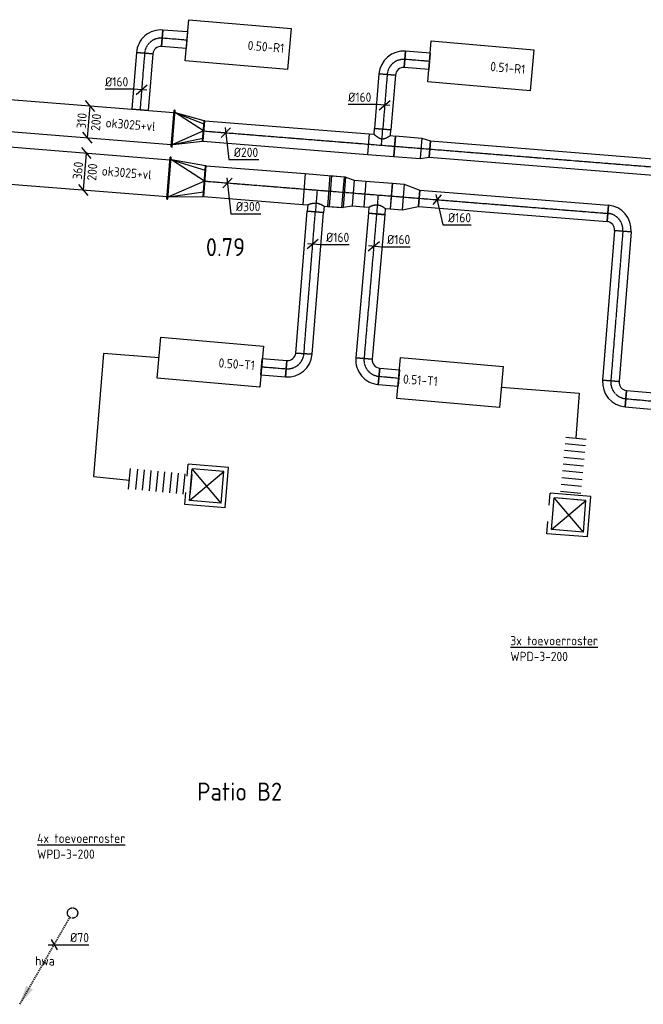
# Model space of a CAD drawing. Header units: millimetres. Extents: x -17664 to 48661, y -98 to 70975.
# Tile 51 of 62: x 14397 to 20459, y 38228 to 47801. Entities that reach past the tile are written whole.
import ezdxf
from ezdxf.enums import TextEntityAlignment as Align

# ---------------------------------------------------------------- set-up
doc = ezdxf.new("R2010")
doc.units = ezdxf.units.MM
for name, pattern in [('2322122', [47, 40, -7]), ('2322122_a', [19.5, 12.5, -7]), ('CENTER2', [28.575, 19.05, -3.175, 3.175, -3.175])]:
    doc.linetypes.add(name, pattern=pattern)
for name, color, linetype in [('bTuwkundig', 7, 'Continuous'), ('WL521---', 4, '2322122'), ('WL570---_APP', 2, 'Continuous'), ('WL570---_RETOUR_D', 4, 'Continuous'), ('WL570---_RETOUR_HL', 1, 'CENTER2'), ('WL570---_TOEVOER_D', 3, 'Continuous'), ('WL570---_TOEVOER_HL', 1, 'CENTER2'), ('WL570---_TOEVOER_RST', 3, 'Continuous'), ('WL570---_TOEVOER_RST_HL', 1, 'CENTER2'), ('WM521---', 1, 'Continuous'), ('WM570---', 1, 'Continuous'), ('WM570---_RETOUR', 1, 'Continuous'), ('WM570---_TOEVOER', 1, 'Continuous')]:
    doc.layers.add(name, color=color, linetype=linetype)
doc.styles.add('STABICAD-018', font='ISOCP.SHX', dxfattribs={"height": 90})
doc.styles.add('STABICAD-025', font='ISOCP.SHX', dxfattribs={"height": 125})
doc.styles.add('STABICAD-035', font='ISOCP.SHX', dxfattribs={"height": 175})

# ---------------------------------------------------------------- blocks, each defined once
blk = doc.blocks.new('*U494')
at = {"linetype": '2322122'}
blk.add_hatch(color=2, dxfattribs=at).paths.add_polyline_path([(-512.5, -887.7), (-451.2, -706.5), (-386.3, -744)], flags=0)
at = {"color": 0, "linetype": '2322122'}
blk.add_line((0, 0), (0, 0, 1), dxfattribs=at)
at = {"color": 2, "linetype": '2322122_a'}
blk.add_line((-512.5, -887.7, 1), (-25, -43.3, 1), dxfattribs=at)
at = {"color": 0, "linetype": '2322122'}
blk.add_circle((0, 0, 1), 50, dxfattribs=at)
at = {"color": 2, "linetype": '2322122'}
blk.add_circle((0, 0, 1), 50, dxfattribs=at)
at = {"layer": 'WM570---', "color": 2, "style": 'STABICAD-018'}
for tag, p in [('SECTIONCODE', (14911.1, 39265.4, 149)), ('POSITIONCODE', (14911.1, 39265.4, 149)), ('CODE', (14911.1, 39215.4, -1)), ('FLOORCODE', (14961.1, 39115.4, -1))]:
    blk.add_attdef(tag, p, '', height=1.8, dxfattribs=at)
blk = doc.blocks.new('*U634')
at = {"color": 0, "linetype": 'Continuous'}
for p, q in [((-57.7, 0), (105.5, 0)), ((-28.9, 50), (28.9, -50)), ((105.5, 0), (335.6, 0))]:
    blk.add_line(p, q, dxfattribs=at)
at = {"color": 0, "linetype": 'Continuous', "style": 'STABICAD-018'}
blk.add_text('%%c70', height=90, dxfattribs=at).set_placement((155.5, 25))
at = {"layer": 'WM570---', "color": 2, "style": 'STABICAD-018'}
blk.add_attdef('CODE', (14732.8, 38806.5, -1), '', height=1.8, dxfattribs=at)
blk = doc.blocks.new('*U900')
at = {"color": 0, "linetype": 'Continuous'}
for p, q in [((0, 180, -3125), (5, 180, -3125)), ((0, -180, -3125), (0, 180, -3125)), ((5, -180, -3125), (5, 180, -3125)), ((5, 155, -3125), (4860.7, 155, -3125)), ((4865.7, 180, -3125), (4860.7, 180, -3125)), ((4860.7, -180, -3125), (4860.7, 180, -3125)), ((4865.7, -180, -3125), (4865.7, 180, -3125)), ((0, -180, -3125), (5, -180, -3125)), ((5, -155, -3125), (4860.7, -155, -3125)), ((4865.7, -180, -3125), (4860.7, -180, -3125))]:
    blk.add_line(p, q, dxfattribs=at)
at = {"layer": 'WM570---_RETOUR', "color": 2, "style": 'STABICAD-018'}
for tag, p in [('POSITIONCODE', (12087.2, 47197.3, 3125)), ('SECTIONCODE', (11038.1, 47130.8, 3125)), ('CODE', (11038.1, 47130.8, 3125))]:
    blk.add_attdef(tag, p, '', height=1.8, dxfattribs=at)
blk = doc.blocks.new('*U881')
at = {"color": 0, "linetype": 'Continuous'}
for p, q in [((60.2, 125.6, -3000), (-31.5, 233.3, -3000)), ((-14.4, -179.4, -3000), (14.4, 179.4, -3000)), ((31.5, -233.3, -3000), (-60.2, -125.6, -3000))]:
    blk.add_line(p, q, dxfattribs=at)
at = {"color": 0, "linetype": 'Continuous', "style": 'STABICAD-018'}
for s, p in [('360', (-31.4, -78.8, -3000)), ('200', (108.1, -91.1, -3000))]:
    blk.add_text(s, height=90, rotation=85.42527, dxfattribs=at).set_placement(p)
at = {"layer": 'WM570---_TOEVOER', "color": 2, "style": 'STABICAD-018'}
blk.add_attdef('CODE', (15032.4, 46324.6, 3000), '', height=1.8, dxfattribs=at)
blk = doc.blocks.new('*U883')
at = {"color": 0, "linetype": 'Continuous'}
for p, q in [((58.2, 100.7, -2915), (-33.5, 208.3, -2915)), ((-12.4, -154.5, -2915), (12.4, 154.5, -2915)), ((33.5, -208.3, -2915), (-58.2, -100.7, -2915))]:
    blk.add_line(p, q, dxfattribs=at)
at = {"color": 0, "linetype": 'Continuous', "style": 'STABICAD-018'}
for s, p in [('310', (-30.7, -69.8, -2915)), ('200', (108.1, -91.1, -2915))]:
    blk.add_text(s, height=90, rotation=85.42527, dxfattribs=at).set_placement(p)
at = {"layer": 'WM570---_TOEVOER', "color": 2, "style": 'STABICAD-018'}
blk.add_attdef('CODE', (15069.4, 46808.2, 2915), '', height=1.8, dxfattribs=at)
blk = doc.blocks.new('*U896')
at = {"color": 0, "linetype": 'Continuous'}
for p, q in [((0, 80, -3000), (240, 80, -3000)), ((0, -80, -3000), (0, 80, -3000)), ((240, 80, -3000), (240, -80, -3000)), ((0, -80, -3000), (240, -80, -3000))]:
    blk.add_line(p, q, dxfattribs=at)
at = {"layer": 'WL570---_RETOUR_HL', "linetype": 'CENTER2'}
blk.add_line((0, 0, -3000), (240, 0, -3000), dxfattribs=at)
at = {"layer": 'WM570---_RETOUR', "color": 2, "style": 'STABICAD-018'}
for tag, p in [('SECTIONCODE', (15938.4, 47758.9, 3000)), ('POSITIONCODE', (15938.4, 47758.9, 3000)), ('CODE', (16022.7, 47601.6, 3000))]:
    blk.add_attdef(tag, p, '', height=1.8, dxfattribs=at)
blk = doc.blocks.new('*U895')
at = {"color": 0, "linetype": 'Continuous'}
for p, q in [((-80, 160, -3000), (80, 160, -3000)), ((-160, -80, -3000), (-160, 80, -3000))]:
    blk.add_line(p, q, dxfattribs=at)
for radius, end in [(80, 360), (240, 0)]:
    blk.add_arc((-160, 160, -3000), radius, 270, end, dxfattribs=at)
at = {"layer": 'WL570---_RETOUR_HL', "linetype": 'CENTER2'}
blk.add_arc((-160, 160, -3000), 160, 270, 0, dxfattribs=at)
at = {"layer": 'WM570---_RETOUR', "color": 2, "style": 'STABICAD-018'}
for tag in ['CODE', 'SECTIONCODE', 'POSITIONCODE']:
    blk.add_attdef(tag, (15624, 47633.7, 3000), '', height=1.8, dxfattribs=at)
blk = doc.blocks.new('*U897')
at = {"color": 0, "linetype": 'Continuous'}
for p, q in [((0, 80, -3000), (552.1, 80, -3000)), ((0, -80, -3000), (0, 80, -3000)), ((552.1, 80, -3000), (552.1, -80, -3000)), ((0, -80, -3000), (552.1, -80, -3000))]:
    blk.add_line(p, q, dxfattribs=at)
at = {"layer": 'WL570---_RETOUR_HL', "linetype": 'CENTER2'}
blk.add_line((0, 0, -3000), (552.1, 0, -3000), dxfattribs=at)
at = {"layer": 'WM570---_RETOUR', "color": 2, "style": 'STABICAD-018'}
for tag, p in [('CODE', (15611.1, 47474.3, 3000)), ('SECTIONCODE', (15743.1, 47244.7, 3000)), ('POSITIONCODE', (15743.1, 47244.7, 3000))]:
    blk.add_attdef(tag, p, '', height=1.8, dxfattribs=at)
blk = doc.blocks.new('*U898')
at = {"color": 0, "linetype": 'Continuous'}
for p, q in [((-79.7, 6.4, -3000), (-354.8, 6.4, -3000)), ((49.8, -4, -3000), (-79.7, 6.4, -3000)), ((-53.9, -45.8, -3000), (53.9, 45.8, -3000))]:
    blk.add_line(p, q, dxfattribs=at)
at = {"color": 0, "linetype": 'Continuous', "style": 'STABICAD-018'}
blk.add_text('%%c160', height=90, dxfattribs=at).set_placement((-354.8, 31.4, -3000))
at = {"layer": 'WM570---_RETOUR', "color": 2, "style": 'STABICAD-018'}
blk.add_attdef('CODE', (15582.6, 47120.4, 3000), '', height=1.8, dxfattribs=at)
blk = doc.blocks.new('*U899')
at = {"color": 0, "linetype": 'Continuous'}
for p, q in [((-5, 180, -3125), (0, 180, -3125)), ((-5, -180, -3125), (-5, 180, -3125)), ((0, -180, -3125), (0, 180, -3125)), ((5, 155, -3125), (0, 155, -3125)), ((290, 0, -3125), (5, 155, -3125)), ((5, 155, -3125), (290, 70.7, -3125)), ((290, 100, -3125), (5, 155, -3125)), ((295, 100, -3125), (290, 100, -3125)), ((290, -100, -3125), (290, 100, -3125)), ((295, -100, -3125), (295, 100, -3125)), ((290, 0, -3125), (5, -155, -3125)), ((5, -155, -3125), (290, -70.7, -3125)), ((-5, -180, -3125), (0, -180, -3125)), ((5, -155, -3125), (0, -155, -3125)), ((5, -155, -3125), (290, -100, -3125)), ((295, -100, -3125), (290, -100, -3125))]:
    blk.add_line(p, q, dxfattribs=at)
at = {"layer": 'WM570---_RETOUR', "color": 2, "style": 'STABICAD-018'}
for tag, p in [('CODE', (15893.3, 46842.3, 3125)), ('SECTIONCODE', (15893.3, 46742.3, 3125)), ('POSITIONCODE', (15893.3, 46742.3, 3125))]:
    blk.add_attdef(tag, p, '', height=1.8, dxfattribs=at)
blk = doc.blocks.new('*U914')
at = {"color": 0, "linetype": 'Continuous'}
for p, q in [((0, 100, -3125), (1603.8, 100, -3125)), ((0, -100, -3125), (0, 100, -3125)), ((1603.8, 100, -3125), (1603.8, -100, -3125)), ((0, -100, -3125), (1603.8, -100, -3125))]:
    blk.add_line(p, q, dxfattribs=at)
at = {"layer": 'WL570---_RETOUR_HL', "linetype": 'CENTER2'}
blk.add_line((0, 0, -3125), (1603.8, 0, -3125), dxfattribs=at)
at = {"layer": 'WM570---_RETOUR', "color": 2, "style": 'STABICAD-018'}
for tag in ['SECTIONCODE', 'CODE', 'POSITIONCODE']:
    blk.add_attdef(tag, (16187.3, 46718.8, 3125), '', height=1.8, dxfattribs=at)
blk = doc.blocks.new('*U901')
at = {"color": 0, "linetype": 'Continuous'}
for p, q in [((0, 100, -3125), (85.2, 80, -3125)), ((0, 100, -3125), (0, -100, -3125)), ((85.2, 80, -3125), (85.2, -80, -3125)), ((0, -100, -3125), (85.2, -80, -3125))]:
    blk.add_line(p, q, dxfattribs=at)
at = {"layer": 'WL570---_RETOUR_HL', "linetype": 'CENTER2'}
blk.add_line((0, 0, -3125), (85.2, 0, -3125), dxfattribs=at)
for centre in [(0, 0, -3125), (85.2, 0, -3125)]:
    blk.add_circle(centre, 0.0125, dxfattribs=at)
at = {"layer": 'WM570---_RETOUR', "color": 2, "style": 'STABICAD-018'}
for tag, p in [('CODE', (18298, 46649.9, 3125)), ('SECTIONCODE', (18298, 46549.9, 3125)), ('POSITIONCODE', (18298, 46549.9, 3125))]:
    blk.add_attdef(tag, p, '', height=1.8, dxfattribs=at)
blk = doc.blocks.new('*U903')
at = {"color": 0, "linetype": 'Continuous'}
for p, q in [((0, 80, -3125), (3068.8, 80, -3125)), ((0, -80, -3125), (0, 80, -3125)), ((3068.8, 80, -3125), (3068.8, -80, -3125)), ((0, -80, -3125), (3068.8, -80, -3125))]:
    blk.add_line(p, q, dxfattribs=at)
at = {"layer": 'WL570---_RETOUR_HL', "linetype": 'CENTER2'}
blk.add_line((0, 0, -3125), (3068.8, 0, -3125), dxfattribs=at)
at = {"layer": 'WM570---_RETOUR', "color": 2, "style": 'STABICAD-018'}
for tag in ['CODE', 'SECTIONCODE', 'POSITIONCODE']:
    blk.add_attdef(tag, (18382.9, 46543.1, 3125), '', height=1.8, dxfattribs=at)
blk = doc.blocks.new('*U916')
at = {"color": 0, "linetype": 'Continuous'}
for p, q in [((45.1, 46.5, -3125), (-45.1, -46.5, -3125)), ((-5.6, 50.6, -3125), (28.9, -260.7, -3125)), ((28.9, -260.7, -3125), (322, -260.7, -3125))]:
    blk.add_line(p, q, dxfattribs=at)
at = {"color": 0, "linetype": 'Continuous', "style": 'STABICAD-018'}
blk.add_text('%%c200', height=90, dxfattribs=at).set_placement((78.9, -235.7, -3125))
at = {"layer": 'WM570---_RETOUR', "color": 2, "style": 'STABICAD-018'}
blk.add_attdef('CODE', (16400.1, 46701.7, 3125), '', height=1.8, dxfattribs=at)
blk = doc.blocks.new('*U910')
at = {"color": 0, "linetype": 'Continuous'}
for p, q in [((0, 80, -3000), (240, 80, -3000)), ((0, -80, -3000), (0, 80, -3000)), ((240, 80, -3000), (240, -80, -3000)), ((0, -80, -3000), (240, -80, -3000))]:
    blk.add_line(p, q, dxfattribs=at)
at = {"layer": 'WL570---_RETOUR_HL', "linetype": 'CENTER2'}
blk.add_line((0, 0, -3000), (240, 0, -3000), dxfattribs=at)
at = {"layer": 'WM570---_RETOUR', "color": 2, "style": 'STABICAD-018'}
for tag, p in [('SECTIONCODE', (18296.5, 47552.6, 3000)), ('POSITIONCODE', (18296.5, 47552.6, 3000)), ('CODE', (18380.8, 47395.3, 3000))]:
    blk.add_attdef(tag, p, '', height=1.8, dxfattribs=at)
blk = doc.blocks.new('*U911')
at = {"color": 0, "linetype": 'Continuous'}
for p, q in [((-80, 160, -3000), (80, 160, -3000)), ((-160, -80, -3000), (-160, 80, -3000))]:
    blk.add_line(p, q, dxfattribs=at)
for radius, end in [(80, 0), (240, 360)]:
    blk.add_arc((-160, 160, -3000), radius, 270, end, dxfattribs=at)
at = {"layer": 'WL570---_RETOUR_HL', "linetype": 'CENTER2'}
blk.add_arc((-160, 160, -3000), 160, 270, 0, dxfattribs=at)
at = {"layer": 'WM570---_RETOUR', "color": 2, "style": 'STABICAD-018'}
for tag in ['CODE', 'SECTIONCODE', 'POSITIONCODE']:
    blk.add_attdef(tag, (17982.1, 47427.4, 3000), '', height=1.8, dxfattribs=at)
blk = doc.blocks.new('*U913')
at = {"color": 0, "linetype": 'Continuous'}
for p, q in [((0, 80, -3125), (532.2, 80, -3125)), ((0, -80, -3125), (0, 80, -3125)), ((532.2, 80, -3125), (532.2, -80, -3125)), ((0, -80, -3125), (532.2, -80, -3125))]:
    blk.add_line(p, q, dxfattribs=at)
at = {"layer": 'WL570---_RETOUR_HL', "linetype": 'CENTER2'}
blk.add_line((0, 0, -3125), (532.2, 0, -3125), dxfattribs=at)
at = {"layer": 'WM570---_RETOUR', "color": 2, "style": 'STABICAD-018'}
for tag in ['CODE', 'SECTIONCODE', 'POSITIONCODE']:
    blk.add_attdef(tag, (17969.2, 47267.9, 3125), '', height=1.8, dxfattribs=at)
blk = doc.blocks.new('*U912')
at = {"color": 0, "linetype": 'Continuous'}
for p, q in [((0, 100, -3125), (257, 100, -3125)), ((0, -100, -3125), (0, 100, -3125)), ((257, 100, -3125), (257, -100, -3125)), ((0, -100, -3125), (257, -100, -3125))]:
    blk.add_line(p, q, dxfattribs=at)
at = {"layer": 'WL570---_RETOUR_HL', "linetype": 'CENTER2'}
blk.add_line((0, 0, -3125), (257, 0, -3125), dxfattribs=at)
at = {"layer": 'WM570---_RETOUR', "color": 2, "style": 'STABICAD-018'}
for tag in ['SECTIONCODE', 'CODE', 'POSITIONCODE']:
    blk.add_attdef(tag, (18041.8, 46570.4, 3125), '', height=1.8, dxfattribs=at)
blk = doc.blocks.new('*U915')
at = {"color": 0, "linetype": 'Continuous'}
for p, q in [((-128.3, 100, -3125), (-80, 100, -3125)), ((-128.3, 100, -3125), (-128.3, -100, -3125)), ((-80, 100, -3125), (-80, 157.3, -3125)), ((-80, 157.3, -3125), (80, 157.3, -3125)), ((-76, 157.3, -3125), (-76, 157.3, -3125)), ((80, 100, -3125), (80, 157.3, -3125)), ((80, 100, -3125), (128.3, 100, -3125)), ((128.3, 100, -3125), (128.3, -100, -3125)), ((-128.3, 95, -3125), (-128.3, 95, -3125)), ((128.3, -95, -3125), (128.3, -95, -3125)), ((-128.3, -100, -3125), (128.3, -100, -3125))]:
    blk.add_line(p, q, dxfattribs=at)
blk.add_spline([(79.6, 99.7, -3125), (78.4, 98.7, -3125), (76.3, 97.1, -3125), (73.5, 94.9, -3125), (69.9, 92.2, -3125), (65.7, 88.9, -3125), (60.7, 85.3, -3125), (55.1, 81.5, -3125), (49, 77.4, -3125), (42.3, 73.4, -3125), (35.2, 69.6, -3125), (27.8, 66.1, -3125), (20.1, 63.3, -3125), (12.1, 61.2, -3125), (4.1, 60.1, -3125), (-4.1, 60.1, -3125), (-12.1, 61.2, -3125), (-20.1, 63.3, -3125), (-27.8, 66.1, -3125), (-35.2, 69.6, -3125), (-42.3, 73.4, -3125), (-49, 77.4, -3125), (-55.1, 81.5, -3125), (-60.7, 85.3, -3125), (-65.7, 88.9, -3125), (-69.9, 92.2, -3125), (-73.5, 94.9, -3125), (-76.3, 97.1, -3125), (-78.4, 98.7, -3125), (-79.6, 99.7, -3125), (-80, 100, -3125)], degree=3, dxfattribs=at)
at = {"layer": 'WL570---_RETOUR_HL', "linetype": 'CENTER2'}
for p, q in [((0, 0, -3125), (0, 157.3, -3125)), ((-128.3, 0, -3125), (128.3, 0, -3125))]:
    blk.add_line(p, q, dxfattribs=at)
at = {"layer": 'WM570---_RETOUR', "color": 2, "style": 'STABICAD-018'}
for tag in ['SECTIONCODE', 'CODE', 'POSITIONCODE']:
    blk.add_attdef(tag, (17913.9, 46580.6, 3125), '', height=1.8, dxfattribs=at)
blk = doc.blocks.new('*U918')
at = {"color": 0, "linetype": 'Continuous'}
for p, q in [((-79.7, 6.4, -3125), (-354.8, 6.4, -3125)), ((49.8, -4, -3125), (-79.7, 6.4, -3125)), ((-53.9, -45.8, -3125), (53.9, 45.8, -3125))]:
    blk.add_line(p, q, dxfattribs=at)
at = {"color": 0, "linetype": 'Continuous', "style": 'STABICAD-018'}
blk.add_text('%%c160', height=90, dxfattribs=at).set_placement((-354.8, 31.4, -3125))
at = {"layer": 'WM570---_RETOUR', "color": 2, "style": 'STABICAD-018'}
blk.add_attdef('CODE', (17945.3, 46970.6, 3125), '', height=1.8, dxfattribs=at)
blk = doc.blocks.new('*U931')
at = {"color": 0, "linetype": 'Continuous'}
for p, q in [((0, 205, -3125), (5, 205, -3125)), ((0, -205, -3125), (0, 205, -3125)), ((5, -205, -3125), (5, 205, -3125)), ((2327.7, 205, -3125), (2322.7, 205, -3125)), ((2322.7, -205, -3125), (2322.7, 205, -3125)), ((2327.7, -205, -3125), (2327.7, 205, -3125)), ((5, 180, -3125), (2322.7, 180, -3125)), ((5, -180, -3125), (2322.7, -180, -3125)), ((0, -205, -3125), (5, -205, -3125)), ((2327.7, -205, -3125), (2322.7, -205, -3125))]:
    blk.add_line(p, q, dxfattribs=at)
at = {"layer": 'WM570---_RETOUR', "color": 2, "style": 'STABICAD-018'}
for tag in ['CODE', 'SECTIONCODE', 'POSITIONCODE']:
    blk.add_attdef(tag, (13528.5, 46445, 3125), '', height=1.8, dxfattribs=at)
blk = doc.blocks.new('*U932')
at = {"color": 0, "linetype": 'Continuous'}
for p, q in [((0, 80, -3125), (1382.3, 80, -3125)), ((0, -80, -3125), (0, 80, -3125)), ((1382.3, 80, -3125), (1382.3, -80, -3125)), ((0, -80, -3125), (1382.3, -80, -3125))]:
    blk.add_line(p, q, dxfattribs=at)
at = {"layer": 'WL570---_TOEVOER_HL', "linetype": 'CENTER2'}
blk.add_line((0, 0, -3125), (1382.3, 0, -3125), dxfattribs=at)
at = {"layer": 'WM570---_RETOUR', "color": 2, "style": 'STABICAD-018'}
for tag in ['CODE', 'SECTIONCODE', 'POSITIONCODE']:
    blk.add_attdef(tag, (17160.3, 44553.7, 3125), '', height=1.8, dxfattribs=at)
blk = doc.blocks.new('*U933')
at = {"color": 0, "linetype": 'Continuous'}
for p, q in [((0, 150, -3125), (965.7, 150, -3125)), ((0, -150, -3125), (0, 150, -3125)), ((965.7, 150, -3125), (965.7, -150, -3125)), ((0, -150, -3125), (965.7, -150, -3125))]:
    blk.add_line(p, q, dxfattribs=at)
at = {"layer": 'WL570---_TOEVOER_HL', "linetype": 'CENTER2'}
blk.add_line((0, 0, -3125), (965.7, 0, -3125), dxfattribs=at)
at = {"layer": 'WM570---_RETOUR', "color": 2, "style": 'STABICAD-018'}
for tag in ['SECTIONCODE', 'CODE', 'POSITIONCODE']:
    blk.add_attdef(tag, (16197.6, 46231.4, 3125), '', height=1.8, dxfattribs=at)
blk = doc.blocks.new('*U930')
at = {"color": 0, "linetype": 'Continuous'}
for p, q in [((0, 80, -3125), (240, 80, -3125)), ((0, -80, -3125), (0, 80, -3125)), ((240, 80, -3125), (240, -80, -3125)), ((0, -80, -3125), (240, -80, -3125))]:
    blk.add_line(p, q, dxfattribs=at)
at = {"layer": 'WL570---_TOEVOER_HL', "linetype": 'CENTER2'}
blk.add_line((0, 0, -3125), (240, 0, -3125), dxfattribs=at)
at = {"layer": 'WM570---_RETOUR', "color": 2, "style": 'STABICAD-018'}
for tag in ['SECTIONCODE', 'CODE', 'POSITIONCODE']:
    blk.add_attdef(tag, (16748.7, 44426.3, 3125), '', height=1.8, dxfattribs=at)
blk = doc.blocks.new('*U920')
at = {"color": 0, "linetype": 'Continuous'}
for p, q in [((-80, 160, -3125), (80, 160, -3125)), ((-160, -80, -3125), (-160, 80, -3125))]:
    blk.add_line(p, q, dxfattribs=at)
for radius in [80, 240]:
    blk.add_arc((-160, 160, -3125), radius, 270, 360, dxfattribs=at)
at = {"layer": 'WL570---_TOEVOER_HL', "linetype": 'CENTER2'}
blk.add_arc((-160, 160, -3125), 160, 270, 360, dxfattribs=at)
at = {"layer": 'WM570---_RETOUR', "color": 2, "style": 'STABICAD-018'}
for tag in ['SECTIONCODE', 'CODE', 'POSITIONCODE']:
    blk.add_attdef(tag, (17147.4, 44394.2, 3125), '', height=1.8, dxfattribs=at)
blk = doc.blocks.new('*U921')
at = {"color": 0, "linetype": 'Continuous'}
for p, q in [((-5, 205, -3125), (0, 205, -3125)), ((-5, -205, -3125), (-5, 205, -3125)), ((0, -205, -3125), (0, 205, -3125)), ((5, 180, -3125), (0, 180, -3125)), ((340, 0, -3125), (5, 180, -3125)), ((5, 180, -3125), (340, 106.1, -3125)), ((340, 150, -3125), (5, 180, -3125)), ((345, 150, -3125), (340, 150, -3125)), ((340, -150, -3125), (340, 150, -3125)), ((345, -150, -3125), (345, 150, -3125)), ((340, 0, -3125), (5, -180, -3125)), ((5, -180, -3125), (0, -180, -3125)), ((5, -180, -3125), (340, -106.1, -3125)), ((5, -180, -3125), (340, -150, -3125)), ((345, -150, -3125), (340, -150, -3125)), ((-5, -205, -3125), (0, -205, -3125))]:
    blk.add_line(p, q, dxfattribs=at)
at = {"layer": 'WM570---_RETOUR', "color": 2, "style": 'STABICAD-018'}
for tag, p in [('CODE', (15853.7, 46358.9, 3125)), ('SECTIONCODE', (15853.7, 46258.9, 3125)), ('POSITIONCODE', (15853.7, 46258.9, 3125))]:
    blk.add_attdef(tag, p, '', height=1.8, dxfattribs=at)
blk = doc.blocks.new('*U922')
at = {"color": 0, "linetype": 'Continuous'}
for p, q in [((-128.3, 150, -3125), (128.3, 150, -3125)), ((-128.3, 150, -3125), (-128.3, -150, -3125)), ((-128.3, 142.5, -3125), (-128.3, 142.5, -3125)), ((128.3, 150, -3125), (128.3, -150, -3125)), ((-128.3, -150, -3125), (-80, -150, -3125)), ((-80, -150, -3125), (-80, -213.3, -3125)), ((80, -150, -3125), (128.3, -150, -3125)), ((80, -150, -3125), (80, -213.3, -3125)), ((80, -213.3, -3125), (-80, -213.3, -3125)), ((76, -213.3, -3125), (76, -213.3, -3125))]:
    blk.add_line(p, q, dxfattribs=at)
blk.add_spline([(-79.6, -149.8, -3125), (-78.4, -149.1, -3125), (-76.3, -148.1, -3125), (-73.5, -146.6, -3125), (-69.9, -144.9, -3125), (-65.7, -142.9, -3125), (-60.7, -140.7, -3125), (-55.1, -138.3, -3125), (-49, -136, -3125), (-42.3, -133.8, -3125), (-35.2, -131.7, -3125), (-27.8, -129.9, -3125), (-20.1, -128.5, -3125), (-12.1, -127.5, -3125), (-4.1, -127, -3125), (4.1, -127, -3125), (12.1, -127.5, -3125), (20.1, -128.5, -3125), (27.8, -129.9, -3125), (35.2, -131.7, -3125), (42.3, -133.8, -3125), (49, -136, -3125), (55.1, -138.3, -3125), (60.7, -140.7, -3125), (65.7, -142.9, -3125), (69.9, -144.9, -3125), (73.5, -146.6, -3125), (76.3, -148.1, -3125), (78.4, -149.1, -3125), (79.6, -149.8, -3125), (80, -150, -3125)], degree=3, dxfattribs=at)
at = {"layer": 'WL570---_TOEVOER_HL', "linetype": 'CENTER2'}
for p, q in [((-128.3, 0, -3125), (128.3, 0, -3125)), ((0, 0, -3125), (0, -213.3, -3125))]:
    blk.add_line(p, q, dxfattribs=at)
at = {"layer": 'WM570---_RETOUR', "color": 2, "style": 'STABICAD-018'}
for tag in ['CODE', 'SECTIONCODE', 'POSITIONCODE']:
    blk.add_attdef(tag, (17288.2, 46144.2, 3125), '', height=1.8, dxfattribs=at)
blk = doc.blocks.new('*U940')
at = {"color": 0, "linetype": 'Continuous'}
for p, q in [((45.4, 46.5, -3125), (-45.4, -46.5, -3125)), ((-5.3, 50.6, -3125), (31.6, -300.1, -3125)), ((31.6, -300.1, -3125), (324.7, -300.1, -3125))]:
    blk.add_line(p, q, dxfattribs=at)
at = {"color": 0, "linetype": 'Continuous', "style": 'STABICAD-018'}
blk.add_text('%%c300', height=90, dxfattribs=at).set_placement((81.6, -275.1, -3125))
at = {"layer": 'WM570---_RETOUR', "color": 2, "style": 'STABICAD-018'}
blk.add_attdef('CODE', (16417.5, 46213.8, 3125), '', height=1.8, dxfattribs=at)
blk = doc.blocks.new('*U923')
at = {"color": 0, "linetype": 'Continuous'}
for p, q in [((-76.5, 150, -3125), (61.5, 150, -3125)), ((-76.5, 150, -3125), (-76.5, -150, -3125)), ((-61.5, 150, -3125), (76.5, 150, -3125)), ((-61.5, 150, -3125), (-61.5, -150, -3125)), ((61.5, 150, -3125), (61.5, -150, -3125)), ((76.5, 150, -3125), (76.5, -150, -3125)), ((-76.5, -150, -3125), (61.5, -150, -3125)), ((-61.5, -150, -3125), (76.5, -150, -3125))]:
    blk.add_line(p, q, dxfattribs=at)
at = {"layer": 'WL570---_TOEVOER_HL', "linetype": 'CENTER2'}
blk.add_line((-61.5, 0, -3125), (61.5, 0, -3125), dxfattribs=at)
at = {"layer": 'WM570---_RETOUR', "color": 2, "style": 'STABICAD-018'}
for tag in ['SECTIONCODE', 'CODE', 'POSITIONCODE']:
    blk.add_attdef(tag, (17477.35159, 46128.986082, 3125), '', height=1.8, dxfattribs=at)
blk = doc.blocks.new('*U925')
at = {"color": 0, "linetype": 'Continuous'}
for p, q in [((0, 150, -3125), (0, -150, -3125)), ((15, 146.2, -3125), (99.1, 125, -3125)), ((99.1, 125, -3125), (99.1, -125, -3125)), ((15, -146.2, -3125), (99.1, -125, -3125))]:
    blk.add_line(p, q, dxfattribs=at)
at = {"layer": 'WL570---_TOEVOER_HL', "linetype": 'CENTER2'}
blk.add_line((0, 0, -3125), (99.1, 0, -3125), dxfattribs=at)
for centre in [(0, 0, -3125), (99.1, 0, -3125)]:
    blk.add_circle(centre, 0.0125, dxfattribs=at)
at = {"layer": 'WM570---_RETOUR', "color": 2, "style": 'STABICAD-018'}
for tag, p in [('CODE', (17538.7, 46224.1, 3125)), ('SECTIONCODE', (17538.7, 46124.1, 3125)), ('POSITIONCODE', (17538.7, 46124.1, 3125))]:
    blk.add_attdef(tag, p, '', height=1.8, dxfattribs=at)
blk = doc.blocks.new('*U926')
at = {"color": 0, "linetype": 'Continuous'}
for p, q in [((-58, 125, -3125), (57, 125, -3125)), ((-58, 125, -3125), (-58, -125, -3125)), ((-57, 125, -3125), (58, 125, -3125)), ((-57, 125, -3125), (-57, -125, -3125)), ((57, 125, -3125), (57, -125, -3125)), ((58, 125, -3125), (58, -125, -3125)), ((-58, -125, -3125), (57, -125, -3125)), ((-57, -125, -3125), (58, -125, -3125))]:
    blk.add_line(p, q, dxfattribs=at)
at = {"layer": 'WL570---_TOEVOER_HL', "linetype": 'CENTER2'}
blk.add_line((-58, 0, -3125), (58, 0, -3125), dxfattribs=at)
at = {"layer": 'WM570---_RETOUR', "color": 2, "style": 'STABICAD-018'}
for tag in ['CODE', 'SECTIONCODE', 'POSITIONCODE']:
    blk.add_attdef(tag, (17695.3, 46111.5, 3125), '', height=1.8, dxfattribs=at)
blk = doc.blocks.new('*U927')
at = {"color": 0, "linetype": 'Continuous'}
for p, q in [((-128.3, 125, -3125), (128.3, 125, -3125)), ((-128.3, 125, -3125), (-128.3, -125, -3125)), ((128.3, 125, -3125), (128.3, -125, -3125)), ((-128.3, -125, -3125), (-80, -125, -3125)), ((-80, -125, -3125), (-80, -185.3, -3125)), ((80, -185.3, -3125), (-80, -185.3, -3125)), ((76, -185.3, -3125), (76, -185.8, -3125)), ((80, -125, -3125), (128.3, -125, -3125)), ((80, -125, -3125), (80, -185.3, -3125))]:
    blk.add_line(p, q, dxfattribs=at)
blk.add_spline([(-79.6, -124.7, -3125), (-78.4, -124, -3125), (-76.3, -122.7, -3125), (-73.5, -121, -3125), (-69.9, -118.8, -3125), (-65.7, -116.3, -3125), (-60.7, -113.6, -3125), (-55.1, -110.7, -3125), (-49, -107.8, -3125), (-42.3, -105, -3125), (-35.2, -102.3, -3125), (-27.8, -100, -3125), (-20.1, -98.1, -3125), (-12.1, -96.8, -3125), (-4.1, -96.1, -3125), (4.1, -96.1, -3125), (12.1, -96.8, -3125), (20.1, -98.1, -3125), (27.8, -100, -3125), (35.2, -102.3, -3125), (42.3, -105, -3125), (49, -107.8, -3125), (55.1, -110.7, -3125), (60.7, -113.6, -3125), (65.7, -116.3, -3125), (69.9, -118.8, -3125), (73.5, -121, -3125), (76.3, -122.7, -3125), (78.4, -124, -3125), (79.6, -124.7, -3125), (80, -125, -3125)], degree=3, dxfattribs=at)
at = {"layer": 'WL570---_TOEVOER_HL', "linetype": 'CENTER2'}
for p, q in [((-128.3, 0, -3125), (128.3, 0, -3125)), ((0, 0, -3125), (0, -185.3, -3125))]:
    blk.add_line(p, q, dxfattribs=at)
at = {"layer": 'WM570---_RETOUR', "color": 2, "style": 'STABICAD-018'}
for tag, p in [('CODE', (17881, 46196.6, 3125)), ('SECTIONCODE', (17881, 46096.6, 3125)), ('POSITIONCODE', (17881, 46096.6, 3125))]:
    blk.add_attdef(tag, p, '', height=1.8, dxfattribs=at)
blk = doc.blocks.new('*U935')
at = {"color": 0, "linetype": 'Continuous'}
for p, q in [((0, 80, -3125), (1410.4, 80, -3125)), ((0, -80, -3125), (0, 80, -3125)), ((1410.4, 80, -3125), (1410.4, -80, -3125)), ((0, -80, -3125), (1410.4, -80, -3125))]:
    blk.add_line(p, q, dxfattribs=at)
at = {"layer": 'WL570---_TOEVOER_HL', "linetype": 'CENTER2'}
blk.add_line((0, 0, -3125), (1410.4, 0, -3125), dxfattribs=at)
at = {"layer": 'WM570---_RETOUR', "color": 2, "style": 'STABICAD-018'}
for tag in ['CODE', 'SECTIONCODE', 'POSITIONCODE']:
    blk.add_attdef(tag, (17866.2, 45911.9, 3125), '', height=1.8, dxfattribs=at)
blk = doc.blocks.new('*U924')
at = {"color": 0, "linetype": 'Continuous'}
for p, q in [((-80, 160, -3125), (80, 160, -3125)), ((-160, -80, -3125), (-160, 80, -3125))]:
    blk.add_line(p, q, dxfattribs=at)
for radius, end in [(80, 360), (240, 0)]:
    blk.add_arc((-160, 160, -3125), radius, 270, end, dxfattribs=at)
at = {"layer": 'WL570---_TOEVOER_HL', "linetype": 'CENTER2'}
blk.add_arc((-160, 160, -3125), 160, 270, 0, dxfattribs=at)
at = {"layer": 'WM570---_RETOUR', "color": 2, "style": 'STABICAD-018'}
for tag in ['CODE', 'SECTIONCODE', 'POSITIONCODE']:
    blk.add_attdef(tag, (17730, 44347.4, 3125), '', height=1.8, dxfattribs=at)
blk = doc.blocks.new('*U934')
at = {"color": 0, "linetype": 'Continuous'}
for p, q in [((0, 80, -3125), (193.4, 80, -3125)), ((0, -80, -3125), (0, 80, -3125)), ((193.4, 80, -3125), (193.4, -80, -3125)), ((0, -80, -3125), (193.4, -80, -3125))]:
    blk.add_line(p, q, dxfattribs=at)
at = {"layer": 'WL570---_TOEVOER_HL', "linetype": 'CENTER2'}
blk.add_line((0, 0, -3125), (193.4, 0, -3125), dxfattribs=at)
at = {"layer": 'WM570---_RETOUR', "color": 2, "style": 'STABICAD-018'}
for tag in ['CODE', 'SECTIONCODE', 'POSITIONCODE']:
    blk.add_attdef(tag, (17889.4, 44333.5, 3125), '', height=1.8, dxfattribs=at)
blk = doc.blocks.new('*U928')
at = {"color": 0, "linetype": 'Continuous'}
for p, q in [((-58, 125, -3125), (57, 125, -3125)), ((-58, 125, -3125), (-58, -125, -3125)), ((-57, 125, -3125), (58, 125, -3125)), ((-57, 125, -3125), (-57, -125, -3125)), ((57, 125, -3125), (57, -125, -3125)), ((58, 125, -3125), (58, -125, -3125)), ((-58, -125, -3125), (57, -125, -3125)), ((-57, -125, -3125), (58, -125, -3125))]:
    blk.add_line(p, q, dxfattribs=at)
at = {"layer": 'WL570---_TOEVOER_HL', "linetype": 'CENTER2'}
blk.add_line((-58, 0, -3125), (58, 0, -3125), dxfattribs=at)
at = {"layer": 'WM570---_RETOUR', "color": 2, "style": 'STABICAD-018'}
for tag in ['CODE', 'SECTIONCODE', 'POSITIONCODE']:
    blk.add_attdef(tag, (18066.7, 46081.7, 3125), '', height=1.8, dxfattribs=at)
blk = doc.blocks.new('*U929')
at = {"color": 0, "linetype": 'Continuous'}
for p, q in [((0, 125, -3125), (155.1, 80, -3125)), ((0, 125, -3125), (0, -125, -3125)), ((155.1, 80, -3125), (155.1, -80, -3125)), ((0, -125, -3125), (155.1, -80, -3125))]:
    blk.add_line(p, q, dxfattribs=at)
at = {"layer": 'WL570---_TOEVOER_HL', "linetype": 'CENTER2'}
blk.add_line((0, 0, -3125), (155.1, 0, -3125), dxfattribs=at)
for centre in [(0, 0, -3125), (155.1, 0, -3125)]:
    blk.add_circle(centre, 0.0125, dxfattribs=at)
at = {"layer": 'WM570---_RETOUR', "color": 2, "style": 'STABICAD-018'}
for tag, p in [('CODE', (18124.5, 46177.1, 3125)), ('SECTIONCODE', (18124.5, 46077.1, 3125)), ('POSITIONCODE', (18124.5, 46077.1, 3125))]:
    blk.add_attdef(tag, p, '', height=1.8, dxfattribs=at)
blk = doc.blocks.new('*U936')
at = {"color": 0, "linetype": 'Continuous'}
for p, q in [((0, 80, -3125), (1840, 80, -3125)), ((0, -80, -3125), (0, 80, -3125)), ((1840, 80, -3125), (1840, -80, -3125)), ((0, -80, -3125), (1840, -80, -3125))]:
    blk.add_line(p, q, dxfattribs=at)
at = {"layer": 'WL570---_TOEVOER_HL', "linetype": 'CENTER2'}
blk.add_line((0, 0, -3125), (1840, 0, -3125), dxfattribs=at)
at = {"layer": 'WM570---_RETOUR', "color": 2, "style": 'STABICAD-018'}
for tag in ['CODE', 'SECTIONCODE', 'POSITIONCODE']:
    blk.add_attdef(tag, (18279.1, 46064.7, 3125), '', height=1.8, dxfattribs=at)
blk = doc.blocks.new('*U919')
at = {"color": 0, "linetype": 'Continuous'}
for p, q in [((-160, -80, -3125), (-160, 80, -3125)), ((80, -160, -3125), (-80, -160, -3125))]:
    blk.add_line(p, q, dxfattribs=at)
for radius in [240, 80]:
    blk.add_arc((-160, -160, -3125), radius, 0, 90, dxfattribs=at)
at = {"layer": 'WL570---_TOEVOER_HL', "linetype": 'CENTER2'}
blk.add_arc((-160, -160, -3125), 160, 360, 90, dxfattribs=at)
at = {"layer": 'WM570---_RETOUR', "color": 2, "style": 'STABICAD-018'}
for tag in ['CODE', 'SECTIONCODE', 'POSITIONCODE']:
    blk.add_attdef(tag, (20272.7, 45904.9, 3125), '', height=1.8, dxfattribs=at)
blk = doc.blocks.new('*U938')
at = {"color": 0, "linetype": 'Continuous'}
for p, q in [((0, 80, -3125), (1461, 80, -3125)), ((0, -80, -3125), (0, 80, -3125)), ((1461, 80, -3125), (1461, -80, -3125)), ((0, -80, -3125), (1461, -80, -3125))]:
    blk.add_line(p, q, dxfattribs=at)
at = {"layer": 'WL570---_TOEVOER_HL', "linetype": 'CENTER2'}
blk.add_line((0, 0, -3125), (1461, 0, -3125), dxfattribs=at)
at = {"layer": 'WM570---_RETOUR', "color": 2, "style": 'STABICAD-018'}
for tag in ['CODE', 'SECTIONCODE', 'POSITIONCODE']:
    blk.add_attdef(tag, (20259.9, 45745.4, 3125), '', height=1.8, dxfattribs=at)
blk = doc.blocks.new('*U939')
at = {"color": 0, "linetype": 'Continuous'}
for p, q in [((0, 80, -3125), (846.5, 80, -3125)), ((0, -80, -3125), (0, 80, -3125)), ((846.5, 80, -3125), (846.5, -80, -3125)), ((0, -80, -3125), (846.5, -80, -3125))]:
    blk.add_line(p, q, dxfattribs=at)
at = {"layer": 'WL570---_TOEVOER_HL', "linetype": 'CENTER2'}
blk.add_line((0, 0, -3125), (846.5, 0, -3125), dxfattribs=at)
at = {"layer": 'WM570---_RETOUR', "color": 2, "style": 'STABICAD-018'}
for tag in ['CODE', 'SECTIONCODE', 'POSITIONCODE']:
    blk.add_attdef(tag, (20288.6, 44115.8, 3125), '', height=1.8, dxfattribs=at)
blk = doc.blocks.new('*U937')
at = {"color": 0, "linetype": 'Continuous'}
for p, q in [((-160, -80, -3125), (-160, 80, -3125)), ((80, -160, -3125), (-80, -160, -3125)), ((-76, -160, -3125), (-76, -160.6, -3125)), ((0, -160, -3125), (-76, -160, -3125))]:
    blk.add_line(p, q, dxfattribs=at)
for radius in [240, 80]:
    blk.add_arc((-160, -160, -3125), radius, 0, 90, dxfattribs=at)
at = {"layer": 'WL570---_TOEVOER_HL', "linetype": 'CENTER2'}
blk.add_arc((-160, -160, -3125), 160, 360, 90, dxfattribs=at)
at = {"layer": 'WM570---_RETOUR', "color": 2, "style": 'STABICAD-018'}
for tag in ['SECTIONCODE', 'CODE', 'POSITIONCODE']:
    blk.add_attdef(tag, (20129.2, 44129.7, 3125), '', height=1.8, dxfattribs=at)
blk = doc.blocks.new('*U941')
at = {"color": 0, "linetype": 'Continuous'}
for p, q in [((40.7, 46.9, -3125), (-40.7, -46.9, -3125)), ((-11.5, 51.1, -3125), (55.4, -245, -3125)), ((55.4, -245, -3125), (330.4, -245, -3125))]:
    blk.add_line(p, q, dxfattribs=at)
at = {"color": 0, "linetype": 'Continuous', "style": 'STABICAD-018'}
blk.add_text('%%c160', height=90, dxfattribs=at).set_placement((105.4, -220, -3125))
at = {"layer": 'WM570---_RETOUR', "color": 2, "style": 'STABICAD-018'}
blk.add_attdef('CODE', (18454.9, 46050.6, 3125), '', height=1.8, dxfattribs=at)
blk = doc.blocks.new('*U942')
at = {"color": 0, "linetype": 'Continuous'}
for p, q in [((-53.8, -45.8, -3125), (53.8, 45.8, -3125)), ((-49.8, 4, -3125), (79.7, -6.4, -3125)), ((79.7, -6.4, -3125), (354.8, -6.4, -3125))]:
    blk.add_line(p, q, dxfattribs=at)
at = {"color": 0, "linetype": 'Continuous', "style": 'STABICAD-018'}
blk.add_text('%%c160', height=90, dxfattribs=at).set_placement((129.7, 18.6, -3125))
at = {"layer": 'WM570---_RETOUR', "color": 2, "style": 'STABICAD-018'}
blk.add_attdef('CODE', (17246.1, 45620.8, 3125), '', height=1.8, dxfattribs=at)
blk = doc.blocks.new('*U943')
at = {"color": 0, "linetype": 'Continuous'}
for p, q in [((-54.1, -45.5, -3125), (54.1, 45.5, -3125)), ((-49.8, 4.3, -3125), (79.7, -6.9, -3125)), ((79.7, -6.9, -3125), (354.8, -6.9, -3125))]:
    blk.add_line(p, q, dxfattribs=at)
at = {"color": 0, "linetype": 'Continuous', "style": 'STABICAD-018'}
blk.add_text('%%c160', height=90, dxfattribs=at).set_placement((129.7, 18.1, -3125))
at = {"layer": 'WM570---_RETOUR', "color": 2, "style": 'STABICAD-018'}
blk.add_attdef('CODE', (17839, 45600.1, 3125), '', height=1.8, dxfattribs=at)
blk = doc.blocks.new('*U1237')
at = {"color": 0, "linetype": 'Continuous'}
for p, q in [((197.5, 197.5, -2700), (-197.5, 197.5, -2700)), ((-197.5, 80, -2700), (-197.5, 197.5, -2700)), ((197.5, -197.5, -2700), (197.5, 197.5, -2700)), ((155, 155, -2700), (-155, 155, -2700)), ((-155, -155, -2700), (-155, 155, -2700)), ((155, -155, -2700), (-155, 155, -2700)), ((-155, -155, -2700), (155, 155, -2700)), ((155, -155, -2700), (155, 155, -2700)), ((-197.5, -197.5, -2700), (-197.5, -80, -2700)), ((155, -155, -2700), (-155, -155, -2700)), ((197.5, -197.5, -2700), (-197.5, -197.5, -2700))]:
    blk.add_line(p, q, dxfattribs=at)
at = {"layer": 'WL570---_TOEVOER_RST_HL', "linetype": 'CENTER2'}
blk.add_circle((0, 0, -2700), 0.0125, dxfattribs=at)
at = {"layer": 'WM570---', "color": 1, "style": 'STABICAD-018'}
blk.add_attdef('PRODUCTCODE', (9978.6, 24204, 2700), '', height=1.8, rotation=355.4, dxfattribs=at)
at = {"layer": 'WM570---', "color": 2}
for tag, p, style in [('CODE', (9946.8, 23809.3, 2700), 'STABICAD-018'), ('SECTIONCODE', (9938.8, 23709.6, 2700), 'STABICAD-025'), ('MATERIALCODE', (9938.8, 23709.6, 2700), 'STABICAD-025'), ('POSITIONCODE', (9938.8, 23709.6, 2700), 'STABICAD-025'), ('FLOWPREFIX', (9921.4, 23213.4, 2700), 'STABICAD-018'), ('FLOW', (9943.9, 23211.6, 2700), 'STABICAD-018'), ('FLOWSUFFIX', (10109.9, 23198.3, 2700), 'STABICAD-018')]:
    blk.add_attdef(tag, p, '', height=1.8, rotation=355.4, dxfattribs=dict(at, style=style))
blk = doc.blocks.new('*U1240')
at = {"color": 0, "linetype": 'Continuous'}
for p, q in [((0, -100, -3000), (0, 100, -3000)), ((66.4, 100, -3000), (66.4, -100, -3000)), ((132.7, 100, -3000), (132.7, -100, -3000)), ((199.1, 100, -3000), (199.1, -100, -3000)), ((265.5, 100, -3000), (265.5, -100, -3000)), ((331.8, 100, -3000), (331.8, -100, -3000)), ((398.2, 100, -3000), (398.2, -100, -3000)), ((464.6, 100, -3000), (464.6, -100, -3000)), ((530.9, 100, -3000), (530.9, -100, -3000)), ((597.3, 100, -3000), (597.3, -100, -3000))]:
    blk.add_line(p, q, dxfattribs=at)
at = {"layer": 'WL570---_TOEVOER_D', "color": 2, "style": 'STABICAD-018'}
for tag in ['CODE', 'SECTIONCODE', 'POSITIONCODE']:
    blk.add_attdef(tag, (13434.3, 52676.9, 3000), '', height=1.8, dxfattribs=at)

msp = doc.modelspace()

# ---------------------------------------------------------------- linework, layer by layer
at = {"layer": 'WL570---_APP', "elevation": 3000}
for points in [[(16040.1, 47800.9), (17036.3, 47713.7), (17001.5, 47315.2), (16005.3, 47402.4)], [(18398.2, 47594.6), (19394.4, 47507.4), (19359.6, 47108.9), (18363.4, 47196.1)], [(15769.9, 44712.7), (16766.1, 44625.5), (16731.3, 44227), (15735.1, 44314.2)]]:
    msp.add_lwpolyline(points, close=True, dxfattribs=at)
at = {"layer": 'WL570---_APP'}
msp.add_lwpolyline([(18099.4, 44516), (19095.6, 44428.9), (19060.8, 44030.4), (18064.6, 44117.5)], close=True, dxfattribs=at)
at = {"layer": 'WL570---_TOEVOER_D', "elevation": 3000}
msp.add_lwpolyline([(15752.5, 44513.4), (15212.4, 44556.8), (15116.2, 43357.9), (15464.4, 43324)], dxfattribs=at)
at = {"layer": 'WL570---_TOEVOER_D'}
msp.add_lwpolyline([(19078.2, 44229.6), (19835.6, 44168.8), (19803, 43733.8)], dxfattribs=at)

# ---------------------------------------------------------------- block references
at = {"layer": 'WL521---', "linetype": '2322122'}
msp.add_blockref('*U494', (14911.1, 39115.4, -1), dxfattribs=at)
at = {"layer": 'WL570---_RETOUR_D', "linetype": 'Continuous'}
for name, p, rotation in [('*U895', (15624, 47633.7, 3000), 175.3940301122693), ('*U896', (16022.7, 47601.6, 3000), 175.3940301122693), ('*U911', (17982.1, 47427.4, 3125), 175.3940301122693), ('*U910', (18380.8, 47395.3, 3125), 175.3940301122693), ('*U897', (15611.1, 47474.3, 3000), 265.3940301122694), ('*U900', (11038.1, 47130.8, 3125), 355.4252666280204), ('*U913', (17969.2, 47267.9, 3125), 265.3940301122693), ('*U899', (15893.3, 46742.3, 3125), 355.4252666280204), ('*U914', (16187.3, 46718.8, 3125), 355.4252666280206), ('*U915', (17913.9, 46580.6, 3125), 355.4148544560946), ('*U912', (18041.8, 46570.4, 3125), 355.4252666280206), ('*U901', (18298, 46549.9, 3125), 355.4252666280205), ('*U903', (18382.9, 46543.1, 3125), 355.4252666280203)]:
    msp.add_blockref(name, p, dxfattribs=dict(at, rotation=rotation))
at = {"layer": 'WL570---_TOEVOER_D', "linetype": 'Continuous'}
for name, p, rotation in [('*U931', (13528.5, 46445, 3125), 355.4252666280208), ('*U921', (15853.7, 46258.9, 3125), 355.4252666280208), ('*U933', (16197.6, 46231.4, 3125), 355.4252666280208), ('*U922', (17288.2, 46144.2, 3125), 355.416844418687), ('*U923', (17477.4, 46129, 3125), 355.416844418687), ('*U925', (17538.7, 46124.1, 3125), 355.416844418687), ('*U926', (17695.3, 46111.5, 3125), 355.416844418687), ('*U927', (17881, 46096.6, 3125), 355.416844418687), ('*U928', (18066.7, 46081.7, 3125), 355.416844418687), ('*U929', (18124.5, 46077.1, 3125), 355.416844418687), ('*U936', (18279.1, 46064.7, 3125), 355.4168444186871), ('*U919', (20272.7, 45904.9, 3125), 355.4168444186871), ('*U932', (17160.3, 44553.7, 3125), 85.40000000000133), ('*U935', (17866.2, 45911.9, 3125), 265.0253619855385), ('*U938', (20259.9, 45745.4, 3125), 265.416844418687), ('*U920', (17147.4, 44394.2, 3125), 355.4000000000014), ('*U930', (16748.7, 44426.3, 3125), 355.4000000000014), ('*U924', (17730, 44347.4, 3125), 265.0253619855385), ('*U934', (17889.4, 44333.5, 3125), 355.0253619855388), ('*U937', (20129.2, 44129.7, 3125), 175.0000000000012), ('*U939', (20288.6, 44115.8, 3125), 355.0000000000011), ('*U1240', (19804.9, 43733.6, -50), 264.4275181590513), ('*U1240', (15465.7, 43337.4, -50), 354.4275181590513)]:
    msp.add_blockref(name, p, dxfattribs=dict(at, rotation=rotation))
at = {"layer": 'WL570---_TOEVOER_RST', "linetype": 'Continuous', "rotation": 355.3999999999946}
for p in [(16214.7, 43267, -350), (19734.5, 42984.6, -350)]:
    msp.add_blockref('*U1237', p, dxfattribs=at)
at = {"layer": 'WM521---', "linetype": 'Continuous'}
msp.add_blockref('*U634', (14732.8, 38806.5, -1), dxfattribs=at)
at = {"layer": 'WM570---_RETOUR', "linetype": 'Continuous'}
for name, p in [('*U898', (15582.6, 47120.4, 3000)), ('*U883', (15069.4, 46808.2, 2915)), ('*U918', (17945.3, 46970.6, 3125)), ('*U916', (16400.1, 46701.7, 3125))]:
    msp.add_blockref(name, p, dxfattribs=at)
at = {"layer": 'WM570---_TOEVOER', "linetype": 'Continuous'}
for name, p in [('*U881', (15032.4, 46324.6, 3000)), ('*U940', (16417.5, 46213.8, 3125)), ('*U941', (18454.9, 46050.6, 3125)), ('*U942', (17246.1, 45620.8, 3125)), ('*U943', (17839, 45600.1, 3125))]:
    msp.add_blockref(name, p, dxfattribs=at)

# ---------------------------------------------------------------- texts
at = {"layer": 'bTuwkundig', "color": 3, "style": 'STABICAD-035'}
for s, p in [('0.79', (16207.3, 45501.7, -500)), ('Patio B2', (16122.4, 40208.1, -500))]:
    msp.add_text(s, height=175, dxfattribs=at).set_placement(p)
at = {"layer": 'WL521---', "color": 2, "style": 'STABICAD-018'}
msp.add_text('hwa', height=90, dxfattribs=at).set_placement((14642.4, 38649.9), align=Align.MIDDLE_CENTER)
at = {"layer": 'WM570---', "style": 'STABICAD-018'}
for s, rotation, p in [('0.50-R1', 355.04042, (16610, 47508.1)), ('0.51-R1', 355.04042, (18968.1, 47301.8)), ('0.50-T1', 355.77974, (16327.6, 44420.3)), ('0.51-T1', 355.77974, (18120.8, 44263.4))]:
    msp.add_text(s, height=90, rotation=rotation, dxfattribs=at).set_placement(p)
for s, p in [('%%U3x toevoerroster', (19166.6, 41718.5)), ('WPD-3-200', (19166.6, 41564.8)), ('%%U4x toevoerroster', (14566.9, 39796.5)), ('WPD-3-200', (14566.9, 39642.8))]:
    msp.add_text(s, height=90, dxfattribs=at).set_placement(p)
at = {"layer": 'WM570---_RETOUR', "style": 'STABICAD-018'}
msp.add_text('ok3025+vl', height=90, rotation=355.42527, dxfattribs=at).set_placement((15229.8, 46755.6, 2975))
at = {"layer": 'WM570---_TOEVOER', "linetype": 'Continuous', "style": 'STABICAD-018'}
msp.add_text('ok3025+vl', height=90, rotation=355.42527, dxfattribs=at).set_placement((15192.3, 46287, 2975))

doc.saveas('drawing.dxf')
